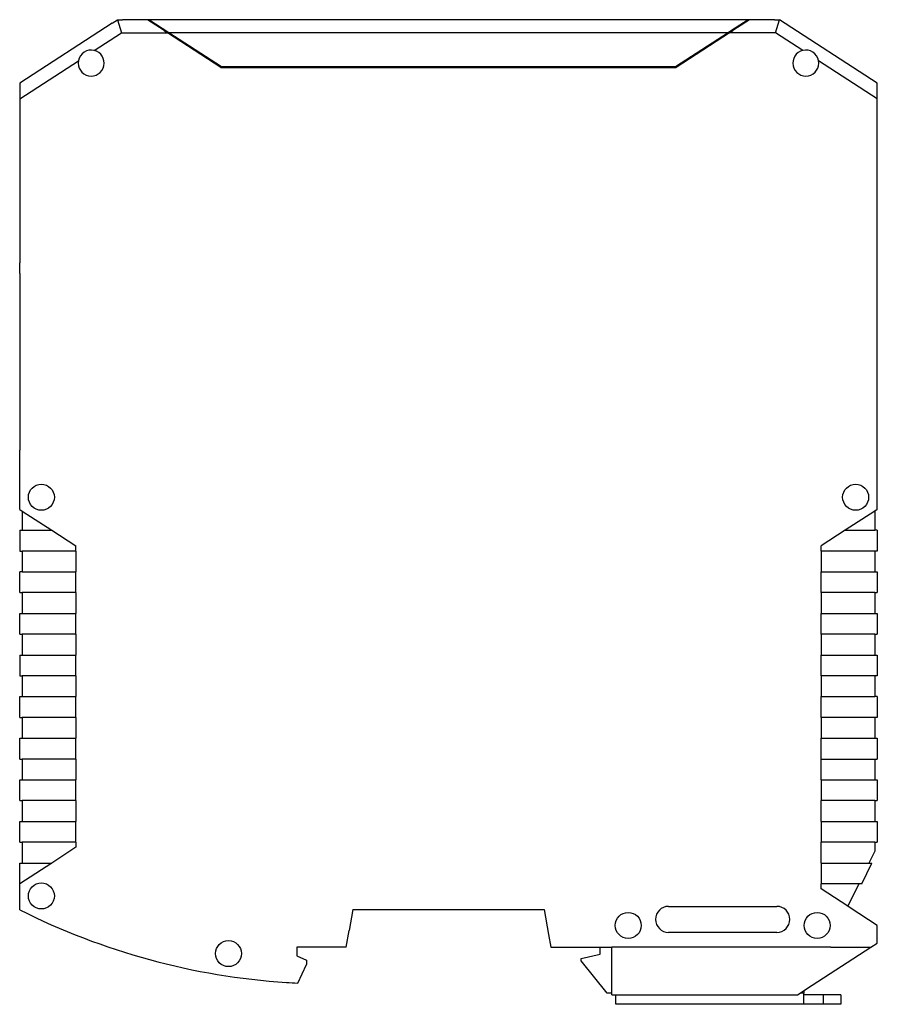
# Model space of a CAD drawing. Extents: x -23 to 334, y -125 to 125.
# Tile 10 of 10: x 235 to 334, y -57 to 57. Entities that reach past the tile are written whole.
import ezdxf

# ---------------------------------------------------------------- set-up
doc = ezdxf.new("R2010")
doc.units = 0
doc.layers.get('0').update_dxf_attribs({"linetype": 'CONTINUOUS'})

# ---------------------------------------------------------------- blocks, each defined once
blk = doc.blocks.new('ME_MAX_22_5_DKL_H_SELECT__34', base_point=(246.96, 51.35))
at = {"color": 7}
for p, q in [((249.71, 56.8), (246.96, 56.8)), ((249.86, 56.8), (249.71, 56.8)), ((252.17, 55.3), (249.86, 56.8)), ((319.06, 56.8), (249.86, 56.8)), ((319.06, 56.8), (317.14, 55.55)), ((319.21, 56.8), (319.06, 56.8)), ((321.66, 56.8), (319.21, 56.8)), ((316.75, 55.3), (252.17, 55.3)), ((258.25, 51.35), (252.17, 55.3)), ((316.75, 55.3), (310.67, 51.35)), ((317.14, 55.55), (316.75, 55.3)), ((310.67, 51.35), (258.25, 51.35))]:
    blk.add_line(p, q, dxfattribs=at)
blk = doc.blocks.new('FUSSRIEGEL_17_5_L30_H_SELECT__3', base_point=(299.76, -56.8))
at = {"color": 7}
for p, q in [((299.76, -51.5), (301.96, -51)), ((301.96, -50.2), (303.31, -50.2)), ((301.96, -51), (301.96, -50.2)), ((307.71, -50.2), (303.31, -50.2)), ((324.51, -50.2), (307.71, -50.2)), ((325.46, -50.2), (324.51, -50.2)), ((299.76, -51.8), (299.76, -51.5)), ((302.76, -55.5), (299.76, -51.8)), ((303.31, -55.5), (302.76, -55.5)), ((325.46, -55.5), (325.07, -55.5)), ((325.46, -55.25), (325.46, -55.5)), ((325.46, -55.7), (325.46, -55.5)), ((303.76, -56.8), (303.76, -55.7)), ((325.46, -56.8), (325.46, -55.7)), ((327.76, -55.7), (325.46, -55.7)), ((327.76, -56.8), (327.76, -55.7)), ((329.76, -55.7), (327.76, -55.7)), ((329.76, -55.7), (329.76, -56.8)), ((325.46, -56.8), (303.76, -56.8)), ((327.76, -56.8), (325.46, -56.8)), ((329.76, -56.8), (327.76, -56.8))]:
    blk.add_line(p, q, dxfattribs=at)
blk = doc.blocks.new('ME_MAX_22_5_GEH-R_G_2-2_H_SEL13', base_point=(234.96, -55.7))
at = {"color": 7}
for p, q in [((245.63, 56.39), (234.96, 49.46)), ((245.63, 56.39), (246.26, 56.8)), ((246.26, 56.8), (246.81, 56.8)), ((246.96, 56.8), (246.81, 56.8)), ((249.71, 56.8), (246.96, 56.8)), ((251.63, 55.55), (249.71, 56.8)), ((319.21, 56.8), (317.29, 55.55)), ((321.66, 56.8), (319.21, 56.8)), ((322.11, 56.8), (321.66, 56.8)), ((322.11, 56.8), (322.66, 56.8)), ((333.96, 49.46), (322.66, 56.8)), ((251.78, 55.55), (251.63, 55.55)), ((251.63, 55.55), (251.63, 55.55)), ((317.29, 55.55), (317.14, 55.55)), ((317.29, 55.55), (317.29, 55.55)), ((234.96, 49.46), (234.96, 49.13)), ((234.96, 49.13), (234.96, 47.67)), ((333.96, 49.13), (333.96, 49.46)), ((333.96, 47.67), (333.96, 49.13)), ((234.96, 47.67), (234.96, 33.14)), ((333.96, 38.62), (333.96, 47.67)), ((333.96, 37.29), (333.96, 38.62)), ((333.96, 28.75), (333.96, 37.29)), ((234.96, 33.14), (234.96, 31.8)), ((234.96, 31.8), (234.96, 28.75)), ((234.96, 27.53), (234.96, 28.75)), ((333.96, 27.53), (333.96, 28.75)), ((234.96, 27.53), (234.96, 11.54)), ((333.96, 17.02), (333.96, 27.53)), ((333.96, 15.69), (333.96, 17.02)), ((333.96, 7.14), (333.96, 15.69)), ((234.96, 11.54), (234.96, 10.2)), ((234.96, 10.2), (234.96, 7.15)), ((234.96, 3.06), (234.96, 7.15)), ((333.96, 3.06), (333.96, 7.14)), ((234.96, 0.3), (234.96, 3.06)), ((333.96, 0.3), (333.96, 3.06)), ((234.96, 0.3), (235.26, 0.11)), ((235.26, 0.11), (235.26, -2.1)), ((333.96, 0.3), (333.66, 0.11)), ((333.66, 0.11), (333.66, -2.1)), ((333.66, 0.11), (333.66, 0.11)), ((234.96, -2.1), (235.26, -2.1)), ((234.96, -2.1), (234.96, -4.5)), ((333.96, -2.1), (333.66, -2.1)), ((333.96, -2.1), (333.96, -4.5)), ((234.96, -4.5), (235.26, -4.5)), ((235.26, -4.5), (235.26, -6.9)), ((333.66, -4.5), (333.66, -6.9)), ((333.96, -4.5), (333.66, -4.5)), ((235.26, -6.9), (234.96, -6.9)), ((234.96, -9.3), (234.96, -6.9)), ((333.66, -6.9), (333.96, -6.9)), ((333.96, -6.9), (333.96, -9.3)), ((234.96, -9.3), (235.26, -9.3)), ((235.26, -9.3), (235.26, -11.7)), ((333.66, -9.3), (333.66, -11.7)), ((333.66, -9.3), (333.96, -9.3)), ((234.96, -14.1), (234.96, -11.7)), ((234.96, -11.7), (235.26, -11.7)), ((333.66, -11.7), (333.96, -11.7)), ((333.96, -11.7), (333.96, -14.1)), ((234.96, -14.1), (235.26, -14.1)), ((235.26, -14.1), (235.26, -16.5)), ((333.66, -14.1), (333.66, -16.5)), ((333.66, -14.1), (333.96, -14.1)), ((234.96, -16.5), (235.26, -16.5)), ((234.96, -16.5), (234.96, -18.9)), ((333.66, -16.5), (333.96, -16.5)), ((333.96, -16.5), (333.96, -18.9)), ((234.96, -18.9), (235.26, -18.9)), ((235.26, -18.9), (235.26, -21.3)), ((333.96, -18.9), (333.66, -18.9)), ((333.66, -18.9), (333.66, -21.3)), ((234.96, -21.3), (235.26, -21.3)), ((234.96, -23.7), (234.96, -21.3)), ((333.96, -21.3), (333.66, -21.3)), ((333.96, -21.3), (333.96, -23.7)), ((234.96, -23.7), (235.26, -23.7)), ((235.26, -23.7), (235.26, -26.1)), ((333.96, -23.7), (333.66, -23.7)), ((333.66, -23.7), (333.66, -26.1)), ((234.96, -26.1), (235.26, -26.1)), ((234.96, -28.5), (234.96, -26.1)), ((333.66, -26.1), (333.96, -26.1)), ((333.96, -26.1), (333.96, -28.5)), ((234.96, -28.5), (235.26, -28.5)), ((235.26, -28.5), (235.26, -30.9)), ((333.66, -28.5), (333.66, -30.9)), ((333.66, -28.5), (333.96, -28.5)), ((234.96, -30.9), (235.26, -30.9)), ((234.96, -33.3), (234.96, -30.9)), ((333.66, -30.9), (333.96, -30.9)), ((333.96, -30.9), (333.96, -33.3)), ((234.96, -33.3), (235.26, -33.3)), ((235.26, -33.3), (235.26, -35.7)), ((333.66, -33.3), (333.66, -35.7)), ((333.66, -33.3), (333.96, -33.3)), ((234.96, -35.7), (235.26, -35.7)), ((234.96, -38.1), (234.96, -35.7)), ((333.66, -35.7), (333.96, -35.7)), ((333.96, -35.7), (333.96, -38.1)), ((234.96, -38.1), (235.26, -38.1)), ((235.26, -38.1), (235.26, -40.5)), ((333.66, -38.1), (333.66, -39.13)), ((333.66, -38.1), (333.96, -38.1)), ((333.66, -39.13), (332.99, -40.5)), ((234.96, -40.5), (235.26, -40.5)), ((234.96, -42.9), (234.96, -40.5)), ((332.16, -42.9), (333.33, -40.5)), ((332.99, -40.5), (333.33, -40.5)), ((234.96, -45.89), (234.96, -42.9)), ((331.82, -42.9), (330.56, -45.49)), ((332.16, -42.9), (331.82, -42.9)), ((273.41, -45.85), (272.98, -48.3)), ((273.41, -45.85), (291.81, -45.85)), ((291.81, -45.85), (293.51, -45.85)), ((293.51, -45.85), (295.51, -45.85)), ((295.51, -45.85), (296.02, -48.75)), ((330.81, -45.66), (330.56, -45.49)), ((333.96, -47.7), (330.81, -45.66)), ((333.96, -49.73), (333.96, -47.7)), ((272.64, -50.2), (272.98, -48.3)), ((296.02, -48.75), (296.28, -50.2)), ((333.23, -50.2), (333.96, -49.73)), ((266.96, -50.2), (266.96, -51.2)), ((272.64, -50.2), (266.96, -50.2)), ((296.28, -50.2), (301.96, -50.2)), ((301.96, -50.2), (303.31, -50.2)), ((303.31, -55.7), (303.31, -50.2)), ((324.51, -50.2), (307.71, -50.2)), ((326.45, -54.6), (333.23, -50.2)), ((266.96, -51.2), (268.06, -51.71)), ((267.06, -54.35), (268.06, -52.2)), ((268.06, -51.71), (268.06, -52.2)), ((324.76, -55.7), (326.45, -54.6)), ((303.31, -55.7), (303.76, -55.7)), ((303.76, -55.7), (324.76, -55.7))]:
    blk.add_line(p, q, dxfattribs=at)
for start, end in [(243.2563, 266.2731), (266.2731, 267.2023)]:
    blk.add_arc((270.96, 25.55), 80, start, end, dxfattribs=at)
blk = doc.blocks.new('ME_MAX_45_MT_G_2-2_H_SELECT__37', base_point=(234.96, -55.7))
at = {"color": 7}
for p, q in [((245.63, 56.39), (234.96, 49.46)), ((245.63, 56.39), (246.26, 56.8)), ((246.26, 56.8), (246.81, 56.8)), ((246.96, 56.8), (246.81, 56.8)), ((249.71, 56.8), (246.96, 56.8)), ((251.63, 55.55), (249.71, 56.8)), ((319.21, 56.8), (317.29, 55.55)), ((321.66, 56.8), (319.21, 56.8)), ((322.11, 56.8), (321.66, 56.8)), ((322.11, 56.8), (322.66, 56.8)), ((333.96, 49.46), (322.66, 56.8)), ((251.78, 55.55), (251.63, 55.55)), ((251.63, 55.55), (251.63, 55.55)), ((317.29, 55.55), (317.14, 55.55)), ((317.29, 55.55), (317.29, 55.55)), ((234.96, 49.46), (234.96, 49.13)), ((234.96, 49.13), (234.96, 47.67)), ((333.96, 49.13), (333.96, 49.46)), ((333.96, 47.67), (333.96, 49.13)), ((234.96, 47.67), (234.96, 33.14)), ((333.96, 38.62), (333.96, 47.67)), ((333.96, 37.29), (333.96, 38.62)), ((333.96, 28.75), (333.96, 37.29)), ((234.96, 33.14), (234.96, 31.8)), ((234.96, 31.8), (234.96, 28.75)), ((234.96, 27.53), (234.96, 28.75)), ((333.96, 27.53), (333.96, 28.75)), ((234.96, 27.53), (234.96, 11.54)), ((333.96, 17.02), (333.96, 27.53)), ((333.96, 15.69), (333.96, 17.02)), ((333.96, 7.14), (333.96, 15.69)), ((234.96, 11.54), (234.96, 10.2)), ((234.96, 10.2), (234.96, 7.15)), ((234.96, 3.06), (234.96, 7.15)), ((333.96, 3.06), (333.96, 7.14)), ((234.96, 0.3), (234.96, 3.06)), ((333.96, 0.3), (333.96, 3.06)), ((234.96, 0.3), (235.26, 0.11)), ((235.26, 0.11), (235.26, -2.1)), ((333.96, 0.3), (333.66, 0.11)), ((333.66, 0.11), (333.66, -2.1)), ((333.96, 0.3), (333.96, 0.3)), ((234.96, -2.1), (235.26, -2.1)), ((234.96, -2.1), (234.96, -4.5)), ((333.96, -2.1), (333.66, -2.1)), ((333.96, -2.1), (333.96, -4.5)), ((234.96, -4.5), (235.26, -4.5)), ((235.26, -4.5), (235.26, -6.9)), ((333.66, -4.5), (333.66, -6.9)), ((333.96, -4.5), (333.66, -4.5)), ((235.26, -6.9), (234.96, -6.9)), ((234.96, -9.3), (234.96, -6.9)), ((333.66, -6.9), (333.96, -6.9)), ((333.96, -6.9), (333.96, -9.3)), ((234.96, -9.3), (235.26, -9.3)), ((235.26, -9.3), (235.26, -11.7)), ((333.66, -9.3), (333.66, -11.7)), ((333.66, -9.3), (333.96, -9.3)), ((234.96, -14.1), (234.96, -11.7)), ((234.96, -11.7), (235.26, -11.7)), ((333.66, -11.7), (333.96, -11.7)), ((333.96, -11.7), (333.96, -14.1)), ((234.96, -14.1), (235.26, -14.1)), ((235.26, -14.1), (235.26, -16.5)), ((333.66, -14.1), (333.66, -16.5)), ((333.66, -14.1), (333.96, -14.1)), ((234.96, -16.5), (235.26, -16.5)), ((234.96, -16.5), (234.96, -18.9)), ((333.66, -16.5), (333.96, -16.5)), ((333.96, -16.5), (333.96, -18.9)), ((234.96, -18.9), (235.26, -18.9)), ((235.26, -18.9), (235.26, -21.3)), ((333.96, -18.9), (333.66, -18.9)), ((333.66, -18.9), (333.66, -21.3)), ((234.96, -21.3), (235.26, -21.3)), ((234.96, -23.7), (234.96, -21.3)), ((333.96, -21.3), (333.66, -21.3)), ((333.96, -21.3), (333.96, -23.7)), ((234.96, -23.7), (235.26, -23.7)), ((235.26, -23.7), (235.26, -26.1)), ((333.96, -23.7), (333.66, -23.7)), ((333.66, -23.7), (333.66, -26.1)), ((234.96, -26.1), (235.26, -26.1)), ((234.96, -28.5), (234.96, -26.1)), ((333.66, -26.1), (333.96, -26.1)), ((333.96, -26.1), (333.96, -28.5)), ((234.96, -28.5), (235.26, -28.5)), ((235.26, -28.5), (235.26, -30.9)), ((333.66, -28.5), (333.66, -30.9)), ((333.66, -28.5), (333.96, -28.5)), ((234.96, -30.9), (235.26, -30.9)), ((234.96, -33.3), (234.96, -30.9)), ((333.66, -30.9), (333.96, -30.9)), ((333.96, -30.9), (333.96, -33.3)), ((234.96, -33.3), (235.26, -33.3)), ((235.26, -33.3), (235.26, -35.7)), ((333.66, -33.3), (333.66, -35.7)), ((333.66, -33.3), (333.96, -33.3)), ((234.96, -35.7), (235.26, -35.7)), ((234.96, -38.1), (234.96, -35.7)), ((333.66, -35.7), (333.96, -35.7)), ((333.96, -35.7), (333.96, -38.1)), ((234.96, -38.1), (235.26, -38.1)), ((235.26, -38.1), (235.26, -40.5)), ((333.66, -38.1), (333.66, -39.13)), ((333.66, -38.1), (333.96, -38.1)), ((333.66, -39.13), (332.99, -40.5)), ((234.96, -40.5), (235.26, -40.5)), ((234.96, -42.9), (234.96, -40.5)), ((332.16, -42.9), (333.33, -40.5)), ((332.99, -40.5), (333.33, -40.5)), ((234.96, -45.89), (234.96, -42.9)), ((331.82, -42.9), (330.56, -45.49)), ((332.16, -42.9), (331.82, -42.9)), ((273.41, -45.85), (272.98, -48.3)), ((273.41, -45.85), (291.81, -45.85)), ((291.81, -45.85), (293.51, -45.85)), ((293.51, -45.85), (295.51, -45.85)), ((295.51, -45.85), (296.02, -48.75)), ((330.81, -45.66), (330.56, -45.49)), ((333.96, -47.7), (330.81, -45.66)), ((333.96, -49.73), (333.96, -47.7)), ((272.64, -50.2), (272.98, -48.3)), ((296.02, -48.75), (296.28, -50.2)), ((333.23, -50.2), (333.96, -49.73)), ((266.96, -50.2), (266.96, -51.2)), ((272.64, -50.2), (266.96, -50.2)), ((296.28, -50.2), (301.96, -50.2)), ((301.96, -50.2), (303.31, -50.2)), ((307.71, -50.2), (303.31, -50.2)), ((303.31, -55.7), (303.31, -50.2)), ((324.51, -50.2), (307.71, -50.2)), ((325.46, -50.2), (324.51, -50.2)), ((328.6, -50.2), (325.46, -50.2)), ((326.45, -54.6), (333.23, -50.2)), ((266.96, -51.2), (268.06, -51.71)), ((267.06, -54.35), (268.06, -52.2)), ((268.06, -51.71), (268.06, -52.2)), ((324.76, -55.7), (326.45, -54.6)), ((303.31, -55.7), (303.76, -55.7)), ((303.76, -55.7), (324.76, -55.7))]:
    blk.add_line(p, q, dxfattribs=at)
for start, end in [(243.2563, 266.2731), (266.2731, 267.2023)]:
    blk.add_arc((270.96, 25.55), 80, start, end, dxfattribs=at)
blk = doc.blocks.new('ME_MAX_GEH-L_G_2-2_H_SELECT__38', base_point=(234.96, -55.7))
at = {"color": 7}
for p, q in [((245.63, 56.39), (234.96, 49.46)), ((245.63, 56.39), (246.26, 56.8)), ((246.26, 56.8), (246.7, 55.3)), ((246.26, 56.8), (246.81, 56.8)), ((246.96, 56.8), (246.81, 56.8)), ((249.71, 56.8), (246.96, 56.8)), ((251.63, 55.55), (249.71, 56.8)), ((319.21, 56.8), (317.29, 55.55)), ((321.66, 56.8), (319.21, 56.8)), ((322.11, 56.8), (321.66, 56.8)), ((322.11, 56.8), (322.66, 56.8)), ((322.22, 55.3), (322.66, 56.8)), ((333.96, 49.46), (322.66, 56.8)), ((243.56, 53.26), (246.7, 55.3)), ((246.7, 55.3), (252.02, 55.3)), ((251.78, 55.55), (251.63, 55.55)), ((251.63, 55.55), (251.63, 55.55)), ((251.63, 55.55), (252.02, 55.3)), ((258.18, 51.3), (252.02, 55.3)), ((316.9, 55.3), (310.74, 51.3)), ((316.9, 55.3), (317.29, 55.55)), ((322.22, 55.3), (316.9, 55.3)), ((317.29, 55.55), (317.14, 55.55)), ((317.29, 55.55), (317.29, 55.55)), ((325.36, 53.26), (322.22, 55.3)), ((234.96, 47.67), (241.74, 52.07)), ((258.18, 51.3), (310.74, 51.3)), ((333.96, 47.67), (327.18, 52.07)), ((234.96, 49.46), (234.96, 49.13)), ((234.96, 49.13), (234.96, 47.67)), ((333.96, 49.13), (333.96, 49.46)), ((333.96, 47.67), (333.96, 49.13)), ((234.96, 47.67), (234.96, 33.14)), ((333.96, 38.62), (333.96, 47.67)), ((333.96, 37.29), (333.96, 38.62)), ((333.96, 28.75), (333.96, 37.29)), ((234.96, 33.14), (234.96, 31.8)), ((234.96, 31.8), (234.96, 28.75)), ((234.96, 27.53), (234.96, 28.75)), ((333.96, 27.53), (333.96, 28.75)), ((234.96, 27.53), (234.96, 11.54)), ((333.96, 17.02), (333.96, 27.53)), ((333.96, 15.69), (333.96, 17.02)), ((333.96, 7.14), (333.96, 15.69)), ((234.96, 11.54), (234.96, 10.2)), ((234.96, 10.2), (234.96, 7.15)), ((234.96, 3.06), (234.96, 7.15)), ((333.96, 3.06), (333.96, 7.14)), ((234.96, 0.3), (234.96, 3.06)), ((333.96, 0.3), (333.96, 3.06)), ((234.96, 0.3), (235.26, 0.11)), ((235.26, 0.11), (235.26, -2.1)), ((235.26, 0.11), (238.66, -2.1)), ((333.66, 0.11), (330.26, -2.1)), ((333.96, 0.3), (333.66, 0.11)), ((333.66, 0.11), (333.66, -2.1)), ((333.66, 0.11), (333.66, 0.11)), ((234.96, -2.1), (235.26, -2.1)), ((234.96, -2.1), (234.96, -4.5)), ((235.26, -2.1), (238.66, -2.1)), ((238.66, -2.1), (241.46, -3.92)), ((330.26, -2.1), (327.46, -3.92)), ((330.26, -2.1), (333.66, -2.1)), ((333.96, -2.1), (333.66, -2.1)), ((333.96, -2.1), (333.96, -4.5)), ((234.96, -4.5), (235.26, -4.5)), ((235.26, -4.5), (235.26, -6.9)), ((241.46, -4.5), (235.26, -4.5)), ((241.46, -4.5), (241.46, -3.92)), ((241.46, -4.5), (241.46, -6.9)), ((327.46, -4.5), (327.46, -3.92)), ((327.46, -4.5), (327.46, -6.9)), ((333.66, -4.5), (327.46, -4.5)), ((333.66, -4.5), (333.66, -6.9)), ((333.96, -4.5), (333.66, -4.5)), ((235.26, -6.9), (234.96, -6.9)), ((234.96, -9.3), (234.96, -6.9)), ((235.26, -6.9), (241.46, -6.9)), ((241.46, -9.3), (241.46, -6.9)), ((327.46, -9.3), (327.46, -6.9)), ((327.46, -6.9), (333.66, -6.9)), ((333.66, -6.9), (333.96, -6.9)), ((333.96, -6.9), (333.96, -9.3)), ((234.96, -9.3), (235.26, -9.3)), ((235.26, -9.3), (235.26, -11.7)), ((241.46, -9.3), (235.26, -9.3)), ((241.46, -9.3), (241.46, -11.7)), ((327.46, -9.3), (327.46, -11.7)), ((333.66, -9.3), (327.46, -9.3)), ((333.66, -9.3), (333.66, -11.7)), ((333.66, -9.3), (333.96, -9.3)), ((234.96, -14.1), (234.96, -11.7)), ((234.96, -11.7), (235.26, -11.7)), ((235.26, -11.7), (241.46, -11.7)), ((241.46, -14.1), (241.46, -11.7)), ((327.46, -14.1), (327.46, -11.7)), ((327.46, -11.7), (333.66, -11.7)), ((333.66, -11.7), (333.96, -11.7)), ((333.96, -11.7), (333.96, -14.1)), ((234.96, -14.1), (235.26, -14.1)), ((235.26, -14.1), (235.26, -16.5)), ((241.46, -14.1), (235.26, -14.1)), ((241.46, -14.1), (241.46, -16.5)), ((327.46, -14.1), (327.46, -16.5)), ((333.66, -14.1), (327.46, -14.1)), ((333.66, -14.1), (333.66, -16.5)), ((333.66, -14.1), (333.96, -14.1)), ((234.96, -16.5), (235.26, -16.5)), ((234.96, -16.5), (234.96, -18.9)), ((235.26, -16.5), (241.46, -16.5)), ((241.46, -18.9), (241.46, -16.5)), ((327.46, -18.9), (327.46, -16.5)), ((327.46, -16.5), (333.66, -16.5)), ((333.66, -16.5), (333.96, -16.5)), ((333.96, -16.5), (333.96, -18.9)), ((234.96, -18.9), (235.26, -18.9)), ((235.26, -18.9), (235.26, -21.3)), ((241.46, -18.9), (235.26, -18.9)), ((241.46, -18.9), (241.46, -21.3)), ((327.46, -18.9), (327.46, -21.3)), ((333.66, -18.9), (327.46, -18.9)), ((333.96, -18.9), (333.66, -18.9)), ((333.66, -18.9), (333.66, -21.3)), ((234.96, -21.3), (235.26, -21.3)), ((234.96, -23.7), (234.96, -21.3)), ((235.26, -21.3), (241.46, -21.3)), ((241.46, -23.7), (241.46, -21.3)), ((327.46, -23.7), (327.46, -21.3)), ((327.46, -21.3), (333.66, -21.3)), ((333.96, -21.3), (333.66, -21.3)), ((333.96, -21.3), (333.96, -23.7)), ((234.96, -23.7), (235.26, -23.7)), ((235.26, -23.7), (235.26, -26.1)), ((241.46, -23.7), (235.26, -23.7)), ((241.46, -23.7), (241.46, -26.1)), ((327.46, -23.7), (327.46, -26.1)), ((333.66, -23.7), (327.46, -23.7)), ((333.96, -23.7), (333.66, -23.7)), ((333.66, -23.7), (333.66, -26.1)), ((234.96, -26.1), (235.26, -26.1)), ((234.96, -28.5), (234.96, -26.1)), ((235.26, -26.1), (241.46, -26.1)), ((241.46, -28.5), (241.46, -26.1)), ((327.46, -26.1), (333.66, -26.1)), ((327.46, -28.5), (327.46, -26.1)), ((333.66, -26.1), (333.96, -26.1)), ((333.96, -26.1), (333.96, -28.5)), ((234.96, -28.5), (235.26, -28.5)), ((235.26, -28.5), (235.26, -30.9)), ((241.46, -28.5), (235.26, -28.5)), ((241.46, -28.5), (241.46, -30.9)), ((327.46, -30.9), (327.46, -28.5)), ((327.46, -28.5), (333.66, -28.5)), ((333.66, -28.5), (333.66, -30.9)), ((333.66, -28.5), (333.96, -28.5)), ((234.96, -30.9), (235.26, -30.9)), ((234.96, -33.3), (234.96, -30.9)), ((235.26, -30.9), (241.46, -30.9)), ((241.46, -33.3), (241.46, -30.9)), ((327.46, -30.9), (327.46, -33.3)), ((327.46, -30.9), (333.66, -30.9)), ((333.66, -30.9), (333.96, -30.9)), ((333.96, -30.9), (333.96, -33.3)), ((234.96, -33.3), (235.26, -33.3)), ((235.26, -33.3), (235.26, -35.7)), ((241.46, -33.3), (235.26, -33.3)), ((241.46, -33.3), (241.46, -35.7)), ((333.66, -33.3), (327.46, -33.3)), ((327.46, -35.7), (327.46, -33.3)), ((333.66, -33.3), (333.66, -35.7)), ((333.66, -33.3), (333.96, -33.3)), ((234.96, -35.7), (235.26, -35.7)), ((234.96, -38.1), (234.96, -35.7)), ((235.26, -35.7), (241.46, -35.7)), ((241.46, -38.1), (241.46, -35.7)), ((327.46, -35.7), (333.66, -35.7)), ((327.46, -35.7), (327.46, -38.1)), ((333.66, -35.7), (333.96, -35.7)), ((333.96, -35.7), (333.96, -38.1)), ((234.96, -38.1), (235.26, -38.1)), ((235.26, -38.1), (235.26, -40.5)), ((241.46, -38.1), (235.26, -38.1)), ((241.46, -38.1), (241.46, -38.68)), ((333.66, -38.1), (327.46, -38.1)), ((327.46, -40.5), (327.46, -38.1)), ((333.66, -38.1), (333.66, -39.13)), ((333.66, -38.1), (333.96, -38.1)), ((241.46, -38.68), (238.66, -40.5)), ((333.66, -39.13), (332.99, -40.5)), ((234.96, -40.5), (235.26, -40.5)), ((234.96, -42.9), (234.96, -40.5)), ((238.66, -40.5), (234.96, -42.9)), ((235.26, -40.5), (238.66, -40.5)), ((327.46, -40.5), (332.99, -40.5)), ((327.46, -40.5), (327.46, -42.9)), ((332.16, -42.9), (333.33, -40.5)), ((332.99, -40.5), (333.33, -40.5)), ((234.96, -45.89), (234.96, -42.9)), ((327.46, -43.48), (327.46, -42.9)), ((331.82, -42.9), (327.46, -42.9)), ((331.82, -42.9), (330.56, -45.49)), ((332.16, -42.9), (331.82, -42.9)), ((330.56, -45.49), (327.46, -43.48)), ((273.41, -45.85), (272.98, -48.3)), ((273.41, -45.85), (291.81, -45.85)), ((291.81, -45.85), (293.51, -45.85)), ((293.51, -45.85), (295.51, -45.85)), ((295.51, -45.85), (296.02, -48.75)), ((309.86, -45.5), (322.36, -45.5)), ((330.81, -45.66), (330.56, -45.49)), ((333.96, -47.7), (330.81, -45.66)), ((333.96, -49.73), (333.96, -47.7)), ((272.64, -50.2), (272.98, -48.3)), ((296.02, -48.75), (296.28, -50.2)), ((322.36, -48.5), (309.86, -48.5)), ((333.23, -50.2), (333.96, -49.73)), ((266.96, -50.2), (266.96, -51.2)), ((272.64, -50.2), (266.96, -50.2)), ((296.28, -50.2), (301.96, -50.2)), ((301.96, -50.2), (303.31, -50.2)), ((307.71, -50.2), (303.31, -50.2)), ((303.31, -55.7), (303.31, -50.2)), ((324.51, -50.2), (307.71, -50.2)), ((325.46, -50.2), (324.51, -50.2)), ((328.6, -50.2), (325.46, -50.2)), ((326.45, -54.6), (333.23, -50.2)), ((328.6, -50.2), (333.23, -50.2)), ((266.96, -51.2), (268.06, -51.71)), ((267.06, -54.35), (268.06, -52.2)), ((268.06, -51.71), (268.06, -52.2)), ((324.76, -55.7), (326.45, -54.6)), ((303.31, -55.7), (303.76, -55.7)), ((303.76, -55.7), (324.76, -55.7))]:
    blk.add_line(p, q, dxfattribs=at)
for centre in [(237.46, 1.7), (331.46, 1.7), (237.46, -44.3), (305.21, -47.7), (327.01, -47.7), (259.06, -50.95)]:
    blk.add_circle(centre, 1.5, dxfattribs=at)
for centre, radius, start, end in [((243.21, 51.8), 1.5, 169.5173, 76.4827), ((243.21, 51.8), 1.5, 76.4827, 169.5173), ((325.71, 51.8), 1.5, 103.5173, 10.4827), ((325.71, 51.8), 1.5, 10.4827, 103.5173), ((270.96, 25.55), 80, 243.2563, 266.2731), ((309.86, -47), 1.5, 90, 270), ((322.36, -47), 1.5, 270, 90), ((270.96, 25.55), 80, 266.2731, 267.2023)]:
    blk.add_arc(centre, radius, start, end, dxfattribs=at)
blk = doc.blocks.new('ME_MAX_45_G_2-2_H_SELECT__39', base_point=(234.96, -56.8))
for name, p in [('ME_MAX_22_5_GEH-R_G_2-2_H_SEL13', (234.96, -55.7)), ('ME_MAX_45_MT_G_2-2_H_SELECT__37', (234.96, -55.7)), ('ME_MAX_GEH-L_G_2-2_H_SELECT__38', (234.96, -55.7)), ('ME_MAX_22_5_DKL_H_SELECT__34', (246.96, 51.35)), ('FUSSRIEGEL_17_5_L30_H_SELECT__3', (299.76, -56.8))]:
    blk.add_blockref(name, p)
blk = doc.blocks.new('R_CKANS1', base_point=(234.96, -56.8))
blk.add_blockref('ME_MAX_45_G_2-2_H_SELECT__39', (234.96, -56.8))

msp = doc.modelspace()

# ---------------------------------------------------------------- block references
msp.add_blockref('R_CKANS1', (234.96, -56.8))

doc.saveas('drawing.dxf')
